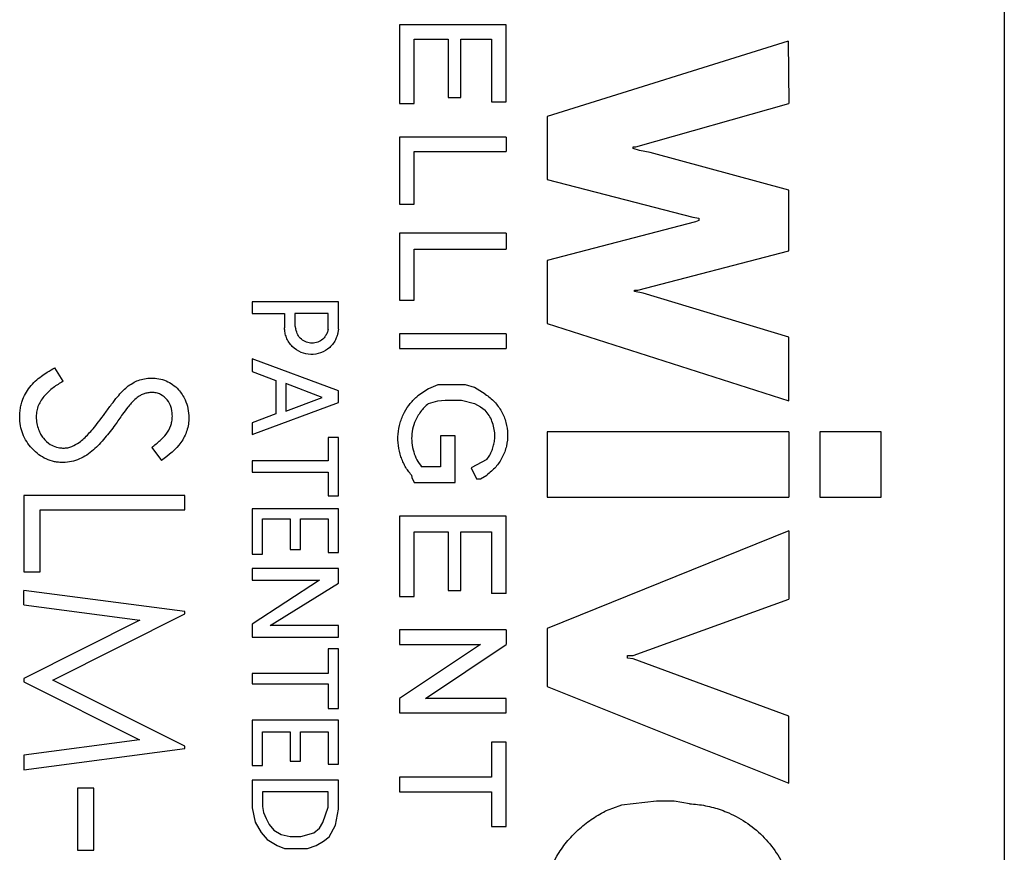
# Model space of a CAD drawing. Header units: millimetres. Extents: x 6 to 273, y 6 to 210.
# Tile 6 of 16: x 150.45 to 158.74, y 80.17 to 87.19. Entities that reach past the tile are written whole.
import ezdxf

# ---------------------------------------------------------------- set-up
doc = ezdxf.new("R2010")
doc.units = ezdxf.units.MM

msp = doc.modelspace()

# ---------------------------------------------------------------- linework, layer by layer
for p, q in [((158.740781, 106.659651), (158.740781, 55.859651)), ((154.54659, 87.14257), (153.649715, 87.14257)), ((153.649715, 87.14257), (153.649715, 86.478872)), ((154.54659, 86.491774), (154.54659, 87.14257)), ((153.772493, 86.478872), (153.772493, 87.020348)), ((153.772493, 87.020348), (154.057112, 87.020348)), ((154.057112, 87.020348), (154.057112, 86.528843)), ((154.165403, 86.528843), (154.165403, 87.020348)), ((154.165403, 87.020348), (154.423831, 87.020348)), ((154.423831, 87.020348), (154.423831, 86.491774)), ((156.920524, 87.004926), (154.892102, 86.36859)), ((156.920524, 87.004926), (156.927197, 86.478872)), ((153.649715, 86.478872), (153.772493, 86.478872)), ((154.057112, 86.528843), (154.165403, 86.528843)), ((154.423831, 86.491774), (154.54659, 86.491774)), ((155.639372, 86.113017), (156.927197, 86.478872)), ((154.892102, 86.36859), (154.892102, 85.83991)), ((154.54659, 86.196629), (153.649715, 86.196629)), ((153.649715, 86.196629), (153.649715, 85.631708)), ((154.54659, 86.196629), (154.54659, 86.074813)), ((153.772493, 85.631708), (153.772493, 86.074813)), ((153.772493, 86.074813), (154.54659, 86.074813)), ((155.615321, 86.09963), (155.615321, 86.113017)), ((155.615321, 86.113017), (155.639372, 86.113017)), ((155.669698, 86.082429), (155.615321, 86.09963)), ((155.758602, 86.065405), (155.669698, 86.082429)), ((156.927197, 85.75007), (155.758602, 86.065405)), ((154.892102, 85.83991), (156.117424, 85.522452)), ((156.927197, 85.236677), (156.927197, 85.75007)), ((153.649715, 85.631708), (153.772493, 85.631708)), ((156.139869, 85.482262), (154.892102, 85.156992)), ((156.117424, 85.522452), (156.168121, 85.512744)), ((156.168121, 85.493373), (156.139869, 85.482262)), ((156.168121, 85.512744), (156.168121, 85.493373)), ((154.54659, 85.385864), (153.649715, 85.385864)), ((153.649715, 85.385864), (153.649715, 84.821422)), ((154.54659, 85.385864), (154.54659, 85.251672)), ((153.772493, 84.821422), (153.772493, 85.251672)), ((153.772493, 85.251672), (154.54659, 85.251672)), ((155.656207, 84.905353), (156.927197, 85.236677)), ((154.892102, 85.156992), (154.892102, 84.625735)), ((155.627346, 84.894971), (155.627346, 84.905353)), ((155.627346, 84.905353), (155.656207, 84.905353)), ((155.700459, 84.880971), (155.627346, 84.894971)), ((153.133882, 84.80877), (152.408848, 84.80877)), ((152.408848, 84.80877), (152.408848, 84.710187)), ((153.133882, 84.578231), (153.133882, 84.80877)), ((153.649715, 84.821422), (153.772493, 84.821422)), ((156.927197, 84.510849), (155.700459, 84.880971)), ((152.408848, 84.710187), (152.680916, 84.710187)), ((152.680916, 84.710187), (152.680916, 84.589856)), ((153.047479, 84.710187), (152.766163, 84.710187)), ((152.766163, 84.710187), (152.766163, 84.605355)), ((153.047479, 84.578231), (153.047479, 84.710187)), ((152.766163, 84.605355), (152.777013, 84.578231)), ((154.892102, 84.625735), (156.927197, 83.975317)), ((154.54659, 84.53865), (153.649715, 84.53865)), ((153.649715, 84.53865), (153.649715, 84.415848)), ((154.54659, 84.53865), (154.54659, 84.415848)), ((156.927197, 83.975317), (156.927197, 84.510849)), ((153.649715, 84.415848), (154.54659, 84.415848)), ((153.133882, 84.057503), (152.408848, 84.328904)), ((152.408848, 84.328904), (152.408848, 84.220832)), ((150.815764, 84.138799), (150.747108, 84.253316)), ((152.408848, 84.220832), (152.606886, 84.145121)), ((152.606886, 84.145121), (152.606886, 83.864258)), ((152.998465, 84.003362), (152.691448, 84.119677)), ((152.691448, 84.119677), (152.691448, 83.887047)), ((153.892376, 84.074899), (153.802036, 84.017153)), ((153.970698, 84.108135), (153.892376, 84.074899)), ((154.203333, 84.108135), (153.970698, 84.108135)), ((154.281123, 84.087402), (154.203333, 84.108135)), ((154.370998, 84.029604), (154.281123, 84.087402)), ((152.691448, 83.887047), (152.998465, 84.003362)), ((153.133882, 83.961286), (153.133882, 84.057503)), ((153.970698, 83.973887), (154.033955, 83.980728)), ((154.033955, 83.980728), (154.171808, 83.980728)), ((154.171808, 83.980728), (154.281123, 83.950795)), ((152.408848, 83.691465), (153.133882, 83.961286)), ((153.892376, 83.950795), (153.970698, 83.973887)), ((154.281123, 83.950795), (154.329681, 83.924811)), ((154.329681, 83.924811), (154.370998, 83.895052)), ((152.606886, 83.864258), (152.408848, 83.787936)), ((152.408848, 83.787936), (152.408848, 83.691465)), ((153.133882, 83.666465), (153.047479, 83.666465)), ((153.047479, 83.666465), (153.047479, 83.469296)), ((153.133882, 83.175299), (153.133882, 83.666465)), ((154.11699, 83.679564), (153.992977, 83.679564)), ((153.992977, 83.679564), (153.992977, 83.418352)), ((154.11699, 83.285664), (154.11699, 83.679564)), ((156.927197, 83.713561), (154.892102, 83.713561)), ((154.892102, 83.713561), (154.892102, 83.163109)), ((156.927197, 83.713561), (156.927197, 83.163109)), ((157.702645, 83.713561), (157.18822, 83.713561)), ((157.18822, 83.713561), (157.18822, 83.163109)), ((157.702645, 83.163109), (157.702645, 83.713561)), ((151.562568, 83.581682), (151.645877, 83.471778)), ((154.383754, 83.479862), (154.251446, 83.41044)), ((153.047479, 83.469296), (152.408848, 83.469296)), ((152.408848, 83.469296), (152.408848, 83.372123)), ((153.992977, 83.418352), (153.834711, 83.418352)), ((154.251446, 83.41044), (154.297396, 83.316029)), ((152.408848, 83.372123), (153.047479, 83.372123)), ((153.047479, 83.372123), (153.047479, 83.175299)), ((153.748667, 83.349154), (153.753373, 83.328477)), ((153.753373, 83.328477), (153.772493, 83.285664)), ((154.297396, 83.316029), (154.329681, 83.316029)), ((154.329681, 83.316029), (154.383754, 83.349154)), ((153.772493, 83.285664), (154.11699, 83.285664)), ((151.840448, 83.17653), (150.485781, 83.17653)), ((150.485781, 83.17653), (150.485781, 82.533932)), ((151.840448, 83.054957), (151.840448, 83.17653)), ((153.047479, 83.175299), (153.133882, 83.175299)), ((154.892102, 83.163109), (156.927197, 83.163109)), ((157.18822, 83.163109), (157.702645, 83.163109)), ((153.133882, 83.06387), (152.408848, 83.06387)), ((152.408848, 83.06387), (152.408848, 82.683381)), ((153.133882, 82.696156), (153.133882, 83.06387)), ((150.624721, 82.533932), (150.624721, 83.054957)), ((150.624721, 83.054957), (151.840448, 83.054957)), ((154.54659, 83.003199), (153.649715, 83.003199)), ((153.649715, 83.003199), (153.649715, 82.326919)), ((154.54659, 82.352019), (154.54659, 83.003199)), ((152.494237, 82.683381), (152.494237, 82.979023)), ((152.494237, 82.979023), (152.728876, 82.979023)), ((152.728876, 82.979023), (152.728876, 82.721261)), ((152.814403, 82.721261), (152.814403, 82.979023)), ((152.814403, 82.979023), (153.047479, 82.979023)), ((153.047479, 82.979023), (153.047479, 82.696156)), ((153.772493, 82.326919), (153.772493, 82.870021)), ((153.772493, 82.870021), (154.057112, 82.870021)), ((154.057112, 82.870021), (154.057112, 82.377443)), ((154.165403, 82.377443), (154.165403, 82.870021)), ((154.165403, 82.870021), (154.423831, 82.870021)), ((154.423831, 82.870021), (154.423831, 82.352019)), ((156.927197, 82.880637), (154.892102, 82.055251)), ((156.927197, 82.880637), (156.927197, 82.304801)), ((152.408848, 82.683381), (152.494237, 82.683381)), ((152.728876, 82.721261), (152.814403, 82.721261)), ((153.047479, 82.696156), (153.133882, 82.696156)), ((150.485781, 82.533932), (150.624721, 82.533932)), ((153.133882, 82.56088), (152.408848, 82.56088)), ((152.408848, 82.56088), (152.408848, 82.462814)), ((153.133882, 82.438332), (153.133882, 82.56088)), ((152.408848, 82.462814), (152.97458, 82.462814)), ((152.97458, 82.462814), (152.408848, 82.094268)), ((152.560271, 82.082554), (153.133882, 82.438332)), ((150.485781, 82.255237), (150.485781, 82.377624)), ((151.840448, 82.198793), (150.485781, 82.377624)), ((153.649715, 82.326919), (153.772493, 82.326919)), ((154.057112, 82.377443), (154.165403, 82.377443)), ((154.54659, 82.352019), (154.423831, 82.352019)), ((150.485781, 82.255237), (151.462704, 82.125795)), ((155.615321, 81.82825), (156.927197, 82.304801)), ((150.728927, 81.622137), (151.840448, 82.181425)), ((151.840448, 82.181425), (151.840448, 82.198793)), ((151.462704, 82.125795), (150.485781, 81.634891)), ((152.408848, 82.094268), (152.408848, 81.984341)), ((153.133882, 82.082554), (152.560271, 82.082554)), ((153.133882, 81.984341), (153.133882, 82.082554)), ((154.54659, 82.044536), (153.649715, 82.044536)), ((153.649715, 82.044536), (153.649715, 81.922459)), ((154.54659, 82.044536), (154.54659, 81.922459)), ((154.892102, 82.055251), (154.892102, 81.568943)), ((152.408848, 81.984341), (153.133882, 81.984341)), ((153.649715, 81.922459), (154.329334, 81.922459)), ((154.329334, 81.922459), (153.649715, 81.467705)), ((153.86697, 81.467705), (154.54659, 81.922459)), ((153.133882, 81.884614), (153.047479, 81.884614)), ((153.047479, 81.884614), (153.047479, 81.676207)), ((153.133882, 81.381682), (153.133882, 81.884614)), ((155.567366, 81.806312), (155.567366, 81.82825)), ((155.567366, 81.82825), (155.615321, 81.82825)), ((155.615321, 81.801465), (155.567366, 81.806312)), ((156.927197, 81.318328), (155.615321, 81.801465)), ((153.047479, 81.676207), (152.408848, 81.676207)), ((152.408848, 81.676207), (152.408848, 81.590426)), ((150.485781, 81.634891), (150.485781, 81.607483)), ((150.485781, 81.607483), (151.460533, 81.118479)), ((151.840448, 81.064205), (150.728927, 81.622137)), ((152.408848, 81.590426), (153.047479, 81.590426)), ((153.047479, 81.590426), (153.047479, 81.381682)), ((154.892102, 81.568943), (156.927197, 80.754583)), ((153.649715, 81.467705), (153.649715, 81.344967)), ((154.54659, 81.467705), (153.86697, 81.467705)), ((154.54659, 81.344967), (154.54659, 81.467705)), ((153.047479, 81.381682), (153.133882, 81.381682)), ((153.649715, 81.344967), (154.54659, 81.344967)), ((153.133882, 81.283283), (152.408848, 81.283283)), ((152.408848, 81.283283), (152.408848, 80.902573)), ((153.133882, 80.915199), (153.133882, 81.283283)), ((156.927197, 80.754583), (156.927197, 81.318328)), ((152.494237, 80.902573), (152.494237, 81.185282)), ((152.494237, 81.185282), (152.728876, 81.185282)), ((152.728876, 81.185282), (152.728876, 80.939797)), ((152.814403, 80.939797), (152.814403, 81.185282)), ((152.814403, 81.185282), (153.047479, 81.185282)), ((153.047479, 81.185282), (153.047479, 80.915199)), ((151.460533, 81.118479), (150.485781, 80.988765)), ((154.54659, 81.098527), (154.423831, 81.098527)), ((154.423831, 81.098527), (154.423831, 80.80331)), ((154.54659, 80.387581), (154.54659, 81.098527)), ((150.485781, 80.86665), (151.840448, 81.046566)), ((151.840448, 81.046566), (151.840448, 81.064205)), ((150.485781, 80.988765), (150.485781, 80.86665)), ((152.728876, 80.939797), (152.814403, 80.939797)), ((153.047479, 80.915199), (153.133882, 80.915199)), ((152.408848, 80.902573), (152.494237, 80.902573)), ((153.133882, 80.778905), (152.408848, 80.778905)), ((152.408848, 80.778905), (152.408848, 80.547273)), ((153.133882, 80.534233), (153.133882, 80.778905)), ((154.423831, 80.80331), (153.649715, 80.80331)), ((153.649715, 80.80331), (153.649715, 80.680874)), ((151.076277, 80.710342), (150.937337, 80.710342)), ((150.937337, 80.710342), (150.937337, 80.189316)), ((151.076277, 80.189316), (151.076277, 80.710342)), ((153.047479, 80.680874), (152.494237, 80.680874)), ((152.494237, 80.680874), (152.494237, 80.556919)), ((153.047479, 80.551108), (153.047479, 80.680874)), ((153.649715, 80.680874), (154.423831, 80.680874)), ((154.423831, 80.680874), (154.423831, 80.387581)), ((155.812941, 80.603466), (155.517062, 80.567437)), ((155.962, 80.603466), (155.812941, 80.603466)), ((156.090112, 80.580171), (155.962, 80.603466)), ((152.408848, 80.547273), (152.434286, 80.424473)), ((152.494237, 80.556919), (152.504604, 80.507219)), ((152.504604, 80.507219), (152.5258, 80.456788)), ((153.003263, 80.421268), (153.047479, 80.551108)), ((153.109585, 80.398803), (153.133882, 80.534233)), ((155.442524, 80.539609), (155.380631, 80.517517)), ((155.517062, 80.567437), (155.442524, 80.539609)), ((152.434286, 80.424473), (152.482905, 80.338456)), ((152.5258, 80.456788), (152.551008, 80.406827)), ((152.97458, 80.373549), (153.003263, 80.421268)), ((152.482905, 80.338456), (152.533809, 80.279067)), ((152.551008, 80.406827), (152.591132, 80.357385)), ((152.591132, 80.357385), (152.65334, 80.319992)), ((152.818024, 80.305174), (152.926568, 80.334586)), ((152.926568, 80.334586), (152.97458, 80.373549)), ((153.057849, 80.301848), (153.109585, 80.398803)), ((154.423831, 80.387581), (154.54659, 80.387581)), ((152.533809, 80.279067), (152.618521, 80.228983)), ((152.65334, 80.319992), (152.728876, 80.305174)), ((152.728876, 80.305174), (152.818024, 80.305174)), ((152.946818, 80.228983), (153.008928, 80.264089)), ((153.008928, 80.264089), (153.057849, 80.301848)), ((150.937337, 80.189316), (151.076277, 80.189316)), ((152.618521, 80.228983), (152.680916, 80.204293)), ((152.680916, 80.204293), (152.873905, 80.204293)), ((152.873905, 80.204293), (152.946818, 80.228983))]:
    msp.add_line(p, q)
for points, knots in [([(153.133882, 84.578231), (153.133001, 84.568992), (153.131241, 84.550531), (153.124246, 84.523414), (153.106919, 84.477998), (153.064954, 84.420297), (152.987946, 84.373867), (152.901646, 84.360051), (152.816194, 84.37822), (152.754366, 84.420169), (152.7164, 84.467114), (152.696242, 84.506471), (152.683433, 84.54793), (152.681757, 84.575843), (152.680916, 84.589856)], [0, 0, 0, 0, 0.04009976, 0.0801192, 0.12066632, 0.25015848, 0.37965064, 0.49970896, 0.61976728, 0.74925945, 0.81384559, 0.87941055, 0.93946228, 1, 1, 1, 1]), ([(153.047479, 84.578231), (153.045322, 84.567605), (153.041035, 84.546493), (153.024886, 84.517673), (152.999694, 84.489399), (152.961709, 84.465844), (152.912983, 84.45763), (152.863427, 84.465582), (152.821397, 84.491621), (152.78814, 84.529856), (152.780749, 84.561989), (152.777013, 84.578231)], [0, 0, 0, 0, 0.08294763, 0.16479867, 0.25034507, 0.37250387, 0.50017745, 0.62237723, 0.74997978, 0.87362642, 1, 1, 1, 1]), ([(150.451046, 83.841381), (150.451715, 83.857), (150.453014, 83.887301), (150.460064, 83.931055), (150.473409, 83.980333), (150.497301, 84.034641), (150.54693, 84.109867), (150.612587, 84.169042), (150.686499, 84.219084), (150.725433, 84.241074), (150.747108, 84.253316)], [0, 0, 0, 0, 0.08748428, 0.16971777, 0.2475548, 0.37287408, 0.50010613, 0.74977391, 0.86069381, 1, 1, 1, 1]), ([(151.352804, 84.09077), (151.369098, 84.102335), (151.399541, 84.123943), (151.449521, 84.148227), (151.502508, 84.163025), (151.539789, 84.165303), (151.559042, 84.166479)], [0, 0, 0, 0, 0.26767255, 0.50008887, 0.7418332, 1, 1, 1, 1]), ([(151.559045, 84.166479), (151.580432, 84.165366), (151.623213, 84.163139), (151.684469, 84.143601), (151.741011, 84.112711), (151.798918, 84.061275), (151.842773, 83.991627), (151.870992, 83.910195), (151.873773, 83.85876), (151.875183, 83.832694)], [0, 0, 0, 0, 0.12503432, 0.25010594, 0.37277875, 0.50027433, 0.69960153, 0.84776231, 1, 1, 1, 1]), ([(150.815764, 84.138799), (150.787873, 84.121793), (150.732115, 84.087794), (150.658837, 84.021946), (150.613046, 83.953011), (150.592697, 83.890422), (150.59089, 83.857722), (150.589986, 83.841378)], [0, 0, 0, 0, 0.25022874, 0.50024929, 0.74972122, 0.87490464, 1, 1, 1, 1]), ([(151.168542, 83.868789), (151.18711, 83.894532), (151.22124, 83.941848), (151.270752, 84.004457), (151.312692, 84.053761), (151.340656, 84.079562), (151.352802, 84.090768)], [0, 0, 0, 0, 0.329375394, 0.605397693, 0.828598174, 1, 1, 1, 1]), ([(151.564734, 84.044906), (151.553152, 84.044196), (151.530426, 84.042802), (151.497636, 84.034096), (151.463897, 84.019207), (151.427497, 83.992667), (151.4034, 83.969048), (151.389706, 83.955626)], [0, 0, 0, 0, 0.17167939, 0.33684622, 0.49992091, 0.71583146, 1, 1, 1, 1]), ([(151.736243, 83.84627), (151.735518, 83.859713), (151.734203, 83.884082), (151.724463, 83.931986), (151.695643, 83.985735), (151.647939, 84.026359), (151.60141, 84.042742), (151.576961, 84.044185), (151.564736, 84.044906)], [0, 0, 0, 0, 0.13818934, 0.25050006, 0.50008046, 0.74930374, 0.87465381, 1, 1, 1, 1]), ([(153.748667, 83.349154), (153.739299, 83.360759), (153.720628, 83.38389), (153.69693, 83.42171), (153.676673, 83.461527), (153.653932, 83.519184), (153.635696, 83.597094), (153.633803, 83.694216), (153.651026, 83.79013), (153.687139, 83.877595), (153.737034, 83.955583), (153.780341, 83.996604), (153.802036, 84.017153)], [0, 0, 0, 0, 0.0601456, 0.11986992, 0.17971043, 0.2402015, 0.36969665, 0.5001243, 0.6296227, 0.76004754, 0.87979679, 1, 1, 1, 1]), ([(154.370998, 84.029604), (154.384839, 84.020026), (154.412334, 84.001), (154.448709, 83.966404), (154.480773, 83.927771), (154.516826, 83.871395), (154.549179, 83.793203), (154.56289, 83.693114), (154.553042, 83.592215), (154.517763, 83.497655), (154.462366, 83.412243), (154.409988, 83.370208), (154.383754, 83.349154)], [0, 0, 0, 0, 0.06289855, 0.12495121, 0.18711425, 0.25033893, 0.37484085, 0.50022123, 0.62472502, 0.75010385, 0.87483551, 1, 1, 1, 1]), ([(151.389706, 83.955626), (151.380499, 83.944314), (151.355395, 83.913472), (151.311096, 83.852238), (151.275646, 83.802648), (151.254837, 83.773539)], [0, 0, 0, 0, 0.19304289, 0.52630835, 1, 1, 1, 1]), ([(153.892376, 83.950795), (153.880454, 83.940478), (153.856591, 83.919829), (153.825957, 83.883215), (153.79437, 83.835406), (153.766837, 83.773182), (153.750801, 83.697486), (153.749956, 83.619369), (153.76521, 83.545422), (153.792692, 83.476443), (153.820639, 83.437807), (153.834711, 83.418352)], [0, 0, 0, 0, 0.07951349, 0.15913967, 0.2401256, 0.3683908, 0.50006438, 0.62829354, 0.76000638, 0.87915494, 1, 1, 1, 1]), ([(154.383754, 83.479862), (154.392457, 83.492242), (154.409662, 83.516713), (154.428836, 83.557161), (154.442434, 83.599496), (154.449966, 83.643978), (154.451989, 83.69318), (154.445788, 83.747017), (154.42925, 83.801215), (154.404844, 83.851986), (154.382364, 83.88059), (154.370998, 83.895052)], [0, 0, 0, 0, 0.10099529, 0.19963061, 0.29778489, 0.39736433, 0.50019589, 0.62604852, 0.75748765, 0.87738842, 1, 1, 1, 1]), ([(150.817659, 83.454411), (150.804606, 83.454931), (150.779958, 83.455913), (150.731111, 83.463113), (150.673786, 83.482271), (150.609702, 83.520043), (150.554528, 83.57015), (150.507995, 83.629316), (150.474997, 83.694361), (150.455285, 83.765993), (150.452514, 83.815284), (150.451046, 83.841381)], [0, 0, 0, 0, 0.0662469, 0.12509657, 0.25004387, 0.37006866, 0.50007428, 0.62595623, 0.75007067, 0.86767798, 1, 1, 1, 1]), ([(150.589987, 83.841376), (150.591243, 83.822005), (150.593649, 83.784889), (150.607236, 83.735226), (150.626469, 83.693763), (150.65607, 83.648669), (150.700982, 83.608597), (150.750482, 83.585805), (150.788755, 83.577882), (150.808494, 83.576666), (150.819566, 83.575983)], [0, 0, 0, 0, 0.14926242, 0.28599, 0.39367156, 0.50033557, 0.69993619, 0.84780899, 0.91462793, 1, 1, 1, 1]), ([(150.952537, 83.624561), (150.965645, 83.63535), (150.992767, 83.657673), (151.031394, 83.696238), (151.072848, 83.742876), (151.11883, 83.800808), (151.151017, 83.844824), (151.168542, 83.868789)], [0, 0, 0, 0, 0.15563178, 0.32200639, 0.49991327, 0.72772112, 1, 1, 1, 1]), ([(151.562568, 83.581682), (151.586728, 83.601159), (151.62949, 83.635633), (151.687917, 83.693939), (151.720539, 83.750307), (151.733595, 83.803838), (151.735307, 83.831275), (151.736243, 83.846267)], [0, 0, 0, 0, 0.2827881, 0.50050741, 0.7498412, 0.86330973, 1, 1, 1, 1]), ([(151.875183, 83.832692), (151.874467, 83.814072), (151.873035, 83.776827), (151.855138, 83.704403), (151.795636, 83.586065), (151.705773, 83.517487), (151.645877, 83.471778)], [0, 0, 0, 0, 0.12531775, 0.25066502, 0.50054764, 1, 1, 1, 1]), ([(151.254837, 83.773539), (151.227029, 83.73577), (151.184609, 83.678156), (151.121993, 83.60829), (151.071732, 83.558877), (151.016783, 83.516501), (150.954805, 83.482987), (150.88808, 83.459044), (150.841126, 83.455955), (150.817661, 83.45441)], [0, 0, 0, 0, 0.250034, 0.38142137, 0.50008751, 0.62574001, 0.75005059, 0.87509316, 1, 1, 1, 1]), ([(150.819568, 83.575983), (150.831568, 83.576636), (150.855576, 83.577942), (150.902017, 83.591771), (150.932338, 83.61145), (150.952535, 83.624559)], [0, 0, 0, 0, 0.25017809, 0.50052651, 1, 1, 1, 1]), ([(156.090112, 80.580171), (156.112905, 80.578647), (156.158323, 80.575609), (156.225675, 80.564781), (156.291949, 80.549371), (156.357123, 80.528925), (156.45644, 80.489681), (156.584339, 80.418317), (156.724188, 80.297585), (156.838546, 80.15209), (156.944632, 79.940219), (156.998926, 79.650806), (156.944673, 79.36162), (156.838674, 79.14972), (156.724503, 79.004355), (156.584525, 78.883431), (156.443443, 78.804632), (156.314661, 78.757268), (156.203679, 78.730588), (156.128081, 78.724499), (156.090112, 78.721441)], [0, 0, 0, 0, 0.02419924, 0.04822199, 0.07219877, 0.09626085, 0.12053811, 0.18531702, 0.25033791, 0.31511744, 0.3801376, 0.50002151, 0.61990541, 0.68468458, 0.7497052, 0.81448473, 0.87950489, 0.91971825, 0.95967956, 1, 1, 1, 1]), ([(155.442524, 78.721441), (155.421463, 78.730738), (155.379415, 78.749299), (155.319012, 78.782624), (155.260876, 78.819857), (155.185547, 78.875959), (155.097906, 78.957071), (154.97763, 79.106687), (154.871557, 79.320841), (154.822734, 79.599184), (154.852276, 79.880247), (154.943285, 80.100928), (155.052879, 80.258606), (155.150514, 80.361956), (155.259616, 80.45074), (155.340259, 80.495239), (155.380631, 80.517517)], [0, 0, 0, 0, 0.03067494, 0.06123876, 0.0918414, 0.12263225, 0.18635038, 0.25037588, 0.37777787, 0.50003574, 0.62229361, 0.74969561, 0.81341256, 0.87743917, 0.93864133, 1, 1, 1, 1])]:
    msp.add_open_spline(points, degree=3, knots=knots)

doc.saveas('drawing.dxf')
